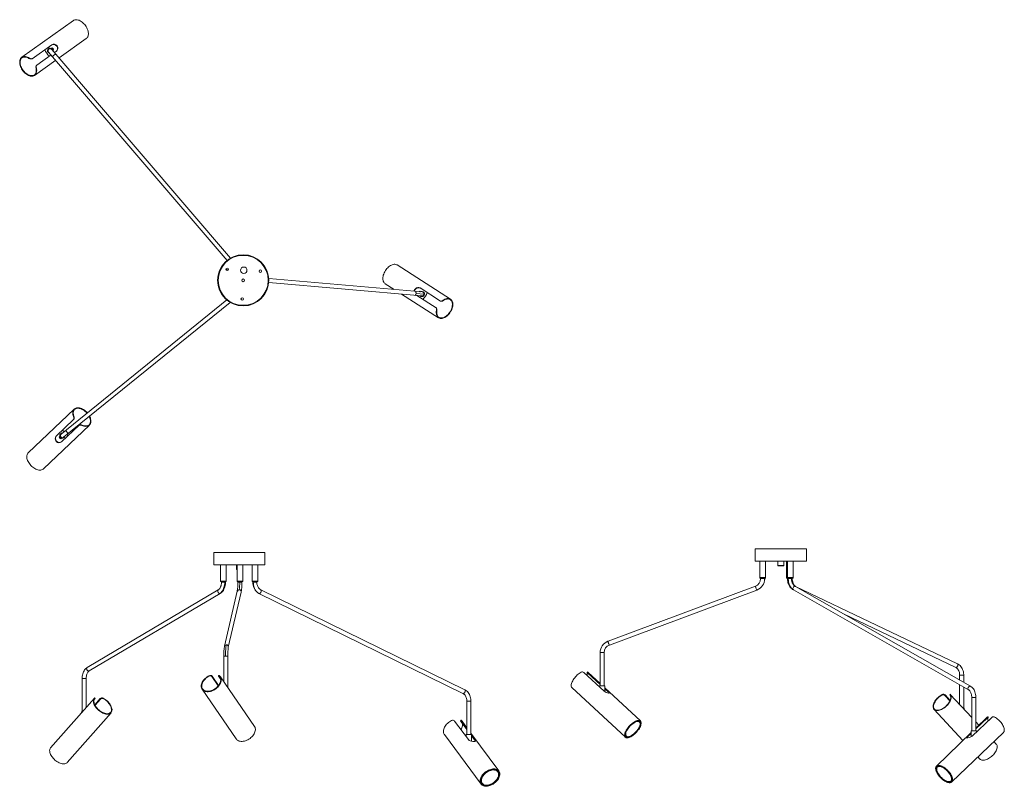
# Model space of a CAD drawing. Header units: millimetres. Extents: x -779 to 1666, y -535 to 1367.
import ezdxf

# ---------------------------------------------------------------- set-up
doc = ezdxf.new("R2010")
doc.units = ezdxf.units.MM

msp = doc.modelspace()

# ---------------------------------------------------------------- linework, layer by layer
at = {"color": 7, "linetype": 'Continuous', "lineweight": 15}
for p, q in [((-645.1, 1364.5), (-773.4, 1273.3)), ((-699.1, 1304.6), (-748, 1269.8)), ((-700.1, 1295.5), (-698.3, 1296.7)), ((-698.2, 1296.7), (-698, 1296.8)), ((-680.9, 1271.6), (-613.2, 1319.7)), ((-755.5, 1270.7), (-754.6, 1271.3)), ((-736.4, 1253.5), (-700.5, 1279.1)), ((-706.7, 1286.4), (-263.4, 769.5)), ((-255.1, 775.1), (-699.1, 1292.9)), ((-694.7, 1291.7), (-696.5, 1290.4)), ((-694.5, 1291.9), (-694.7, 1291.8)), ((-692.3, 1284.9), (-687.5, 1288.3)), ((-741.6, 1228.4), (-689, 1265.8)), ((-737.2, 1246.8), (-738.1, 1246.2)), ((291, 673.2), (158.2, 758)), ((-260.8, 745.9), (-264.1, 747.1)), ((220.2, 691), (-160.4, 724.5)), ((-160.4, 714.5), (219.3, 681.1)), ((128.6, 711.6), (151.4, 697.1)), ((169.6, 685.5), (261.4, 626.9)), ((224.7, 685.6), (205.3, 687.3)), ((214.5, 693), (214.7, 692.9)), ((214.8, 692.9), (216.6, 691.7)), ((265.8, 668.5), (215.2, 700.9)), ((-264.4, 671.2), (-675.9, 338.3)), ((-669.6, 330.6), (-255.9, 665.2)), ((207.3, 682.1), (255, 651.7)), ((272.3, 670.3), (273.2, 669.7)), ((257.1, 644.4), (256.1, 645)), ((-643.2, 400.5), (-757.3, 291.9)), ((-644.7, 375), (-688.2, 333.5)), ((-644.9, 381.7), (-644.1, 382.5)), ((-719.3, 252.1), (-605.3, 360.7)), ((-674.4, 319.1), (-630.9, 360.5)), ((-623.4, 360.7), (-624.2, 360)), ((-680.7, 331), (-680.6, 331.1)), ((-680.6, 331.2), (-679, 332.8)), ((-676.4, 326.8), (-676.6, 326.7)), ((-674.7, 328.3), (-676.3, 326.8)), ((1047.3, 53.3), (1047.3, 23.3)), ((1047.3, 53.3), (1174.3, 53.3)), ((1174.3, 23.3), (1174.3, 53.3)), ((-296.7, 44.4), (-296.7, 14.4)), ((-296.7, 44.4), (-169.7, 44.4)), ((-169.7, 14.4), (-169.7, 44.4)), ((-169.7, 14.4), (-296.7, 14.4)), ((-279.8, 14.4), (-279.8, -27.6)), ((-265.8, -27.6), (-265.8, 14.4)), ((-240.7, 14.4), (-240.7, 3.4)), ((-239.7, 2.4), (-239, 2.4)), ((-239, 14.4), (-239, -27.6)), ((-225, -27.6), (-225, 14.4)), ((-201.8, 14.4), (-201.8, -27.6)), ((-187.8, -27.6), (-187.8, 14.4)), ((1174.3, 23.3), (1047.3, 23.3)), ((1058.9, 23.3), (1058.9, -18.7)), ((1072.9, -18.7), (1072.9, 23.3)), ((1103.3, 23.3), (1103.3, 12.3)), ((1104.3, 11.3), (1117.3, 11.3)), ((1118.3, 12.3), (1118.3, 23.3)), ((1125.3, 23.3), (1125.3, -18.7)), ((1127.4, 23.3), (1127.4, -18.7)), ((1141.4, -18.7), (1141.4, 23.3)), ((1072.9, -17.7), (1058.9, -17.7)), ((1058.9, -18.7), (1072.9, -18.7)), ((1060.9, -18.7), (1060.9, -20.3)), ((1070.9, -20.3), (1060.9, -20.3)), ((1070.9, -20.3), (1070.9, -18.7)), ((1141.4, -17.7), (1125.3, -17.7)), ((1125.3, -18.7), (1141.4, -18.7)), ((1127.3, -18.7), (1127.3, -20.3)), ((1129.4, -18.7), (1129.4, -20.3)), ((1139.4, -20.3), (1139.4, -18.7)), ((-285.5, -48.3), (-611, -240.5)), ((-265.8, -26.6), (-279.8, -26.6)), ((-279.8, -27.6), (-265.8, -27.6)), ((-277.8, -27.6), (-277.8, -29.2)), ((-267.8, -29.2), (-267.8, -27.6)), ((-225, -26.6), (-239, -26.6)), ((-239, -27.6), (-225, -27.6)), ((-237, -27.6), (-237, -29.2)), ((-227, -29.2), (-227, -27.6)), ((-187.8, -26.6), (-201.8, -26.6)), ((-201.8, -27.6), (-187.8, -27.6)), ((-199.8, -27.6), (-199.8, -29.2)), ((-189.8, -29.2), (-189.8, -27.6)), ((326.3, -296), (-180.3, -48.1)), ((1047.9, -39.1), (681.9, -175.6)), ((685.4, -184.9), (1051.4, -48.5)), ((1047.9, -39.1), (1047.8, -39.1)), ((1051.4, -48.5), (1051.4, -48.4)), ((1142.5, -48.1), (1577, -296)), ((1581.9, -287.3), (1147.4, -39.4)), ((1549.4, -231.4), (1147.4, -39.4)), ((-605.9, -249.1), (-280.5, -56.9)), ((-238.3, -51.5), (-270.5, -188)), ((-260.8, -190.2), (-228.6, -53.8)), ((-184.7, -57.1), (321.9, -305)), ((1266.8, -107.5), (1545.1, -240.5)), ((681.8, -175.6), (681.9, -175.6)), ((685.4, -184.9), (685.4, -184.9)), ((-272.1, -212.5), (-272.1, -275.7)), ((-262.1, -290.3), (-262.1, -212.5)), ((662.4, -203.7), (662.4, -286.3)), ((672.4, -286.3), (672.4, -203.7)), ((-623.7, -268.2), (-623.7, -350.9)), ((-613.7, -340), (-613.7, -268.2)), ((-308.7, -262.4), (-308.1, -261)), ((-300.9, -262.1), (-301.5, -263.3)), ((-285.6, -286.3), (-301.5, -263.3)), ((-284.9, -285.4), (-300.9, -262.1)), ((-284.6, -260.5), (-285.2, -261.8)), ((-284.6, -263.3), (-279.6, -270.6)), ((-282.8, -261), (-283.4, -262.4)), ((-195.7, -386.8), (-280.4, -263.6)), ((622.2, -253.2), (672, -299.4)), ((630.8, -251.5), (629.9, -252.8)), ((633, -253.2), (632.1, -254.5)), ((662.4, -282.6), (632.1, -254.5)), ((662.4, -280.5), (632.7, -252.9)), ((662.4, -280.5), (633, -253.2)), ((1554.9, -259.4), (1554.9, -271.9)), ((1564.9, -277.6), (1564.9, -259.4)), ((592.3, -290.4), (725, -413.7)), ((660.9, -286.3), (660.9, -289.1)), ((660.9, -286.3), (673.9, -286.3)), ((673.9, -300.8), (673.9, -286.3)), ((762.4, -373.4), (673.9, -291.2)), ((682.7, -299.4), (673.9, -291.2)), ((681.9, -300.7), (673.9, -293.3)), ((1554.9, -283.4), (1554.9, -332.5)), ((1564.9, -342), (1564.9, -289.1)), ((-593.1, -316.7), (-701.8, -439.9)), ((-592.4, -318.1), (-593.2, -316.7)), ((-591.5, -317.3), (-592.2, -316)), ((-571.4, -316.7), (-570.7, -318.1)), ((-325.8, -294.7), (-241, -418)), ((682.7, -299.4), (681.9, -300.7)), ((1510.5, -309.3), (1511.4, -307.9)), ((1518.8, -308.9), (1518.1, -310.2)), ((1530.5, -323.7), (1518.1, -310.2)), ((1531.2, -322.3), (1518.8, -308.9)), ((1531.3, -307.2), (1530.5, -308.5)), ((1532, -307.9), (1531.2, -309.3)), ((1585.1, -365.1), (1531.7, -307.5)), ((1585.1, -315.1), (1585.1, -397.7)), ((1595.1, -397.7), (1595.1, -315.1)), ((-593.5, -319.9), (-592.7, -319)), ((-578.9, -317.8), (-592.3, -333)), ((-578.2, -319), (-591.6, -334.3)), ((-578.9, -317.8), (-578.2, -319)), ((331.5, -324), (331.5, -406.6)), ((341.5, -406.6), (341.5, -324)), ((1563.7, -342), (1566.4, -342)), ((1566.4, -344.9), (1566.4, -342)), ((-660.5, -476.3), (-551.9, -353)), ((-625.2, -350.9), (-625.2, -353)), ((-625.2, -350.9), (-623.3, -350.9)), ((1491.2, -344.7), (1562.9, -422.1)), ((1586.2, -410.9), (1634.4, -364.6)), ((1624.3, -363.2), (1595.1, -391.2)), ((1622.8, -364.6), (1595.1, -391.2)), ((1623.6, -365.9), (1595.1, -393.3)), ((1622.8, -364.6), (1623.6, -365.9)), ((1625.5, -364.2), (1624.7, -362.9)), ((301, -373.5), (335.2, -419.7)), ((316.6, -371.9), (316, -373.2)), ((317.3, -373.5), (316.7, -374.8)), ((331.5, -394.7), (316.7, -374.8)), ((331.5, -392.7), (317.3, -373.5)), ((331.5, -390), (319.8, -374.2)), ((1602.6, -384), (1595.1, -375.9)), ((275.6, -406.9), (366.8, -530.2)), ((330, -406.6), (330, -412.7)), ((330, -406.6), (343, -406.6)), ((411.1, -497.5), (341.5, -403.5)), ((341.8, -406.6), (341.5, -406.2)), ((343, -423.8), (343, -406.6)), ((351.5, -419.7), (343, -408.2)), ((350.9, -421), (343, -410.3)), ((1583.6, -402.2), (1497.2, -485.2)), ((1535.3, -524.8), (1663.7, -401.6)), ((1583.6, -402.3), (1574.6, -410.9)), ((1575.4, -412.1), (1574.6, -410.9)), ((1583.6, -404.3), (1575.4, -412.1)), ((1583.6, -397.7), (1583.6, -412.7)), ((1583.6, -397.7), (1596.6, -397.7)), ((1596.6, -400.9), (1596.6, -397.7)), ((351.5, -419.7), (350.9, -421)), ((1645.6, -430.6), (1639.9, -424.4)), ((1600.2, -462.5), (1605.3, -467.9)), ((399.4, -493.5), (398.2, -493.4))]:
    msp.add_line(p, q, dxfattribs=at)
at = {"color": 8, "linetype": 'Continuous', "lineweight": 15}
for p, q in [((-239, 3.4), (-240.7, 3.4)), ((1118.3, 12.3), (1103.3, 12.3)), ((1129.4, -20.3), (1127.3, -20.3)), ((1139.4, -20.3), (1129.4, -20.3)), ((-267.8, -29.2), (-277.8, -29.2)), ((-227, -29.2), (-237, -29.2)), ((-189.8, -29.2), (-199.8, -29.2)), ((1051.4, -48.5), (1051.4, -48.5)), ((-272.1, -212.5), (-262.1, -212.5)), ((662.4, -203.7), (672.4, -203.7)), ((-623.7, -268.2), (-613.7, -268.2)), ((1554.9, -259.4), (1564.9, -259.4)), ((1585.1, -315.1), (1595.1, -315.1)), ((331.5, -324), (341.5, -324))]:
    msp.add_line(p, q, dxfattribs=at)
at = {"color": 7, "linetype": 'Continuous', "lineweight": 15, "flags": 128}
for points in [[(-645.1, 1364.5), (-643.8, 1365.3), (-642, 1366), (-640, 1366.4), (-637.9, 1366.6), (-635.6, 1366.3), (-633.3, 1365.8), (-630.9, 1365), (-628.5, 1363.9), (-626.1, 1362.5), (-623.8, 1360.8), (-621.5, 1358.9), (-619.3, 1356.7), (-617.2, 1354.4), (-615.3, 1351.9)], [(-615.3, 1351.9), (-613.6, 1349.3), (-612.1, 1346.6), (-610.8, 1343.8), (-609.7, 1341), (-608.9, 1338.2), (-608.3, 1335.5), (-608.1, 1332.8), (-608.1, 1330.3), (-608.3, 1328), (-608.9, 1325.8), (-609.7, 1323.8), (-610.8, 1322.1), (-612.1, 1320.6), (-613.2, 1319.7)], [(-754.6, 1271.3), (-757, 1272.7), (-759.4, 1273.8), (-761.8, 1274.6), (-764.1, 1275.1), (-766.3, 1275.3), (-768.5, 1275.2), (-770.4, 1274.7), (-772.2, 1274), (-773.9, 1272.9), (-775.3, 1271.6), (-776.4, 1270), (-777.4, 1268.1), (-778, 1266), (-778.5, 1263.8), (-778.6, 1261.3), (-778.4, 1258.7), (-778, 1256), (-777.4, 1253.3), (-776.4, 1250.5), (-775.2, 1247.7), (-773.8, 1245), (-772.2, 1242.3), (-770.4, 1239.8), (-768.4, 1237.4), (-766.3, 1235.1), (-764, 1233.1), (-761.7, 1231.3), (-759.3, 1229.7), (-756.9, 1228.5), (-754.5, 1227.5), (-752.2, 1226.8), (-749.9, 1226.4), (-747.7, 1226.4), (-745.7, 1226.7), (-743.7, 1227.2), (-742, 1228.1), (-740.5, 1229.3), (-739.2, 1230.8), (-738.1, 1232.5), (-737.3, 1234.5), (-736.7, 1236.6), (-736.5, 1239), (-736.4, 1241.5), (-736.7, 1244.1), (-737.2, 1246.8)], [(-738.1, 1246.2), (-737.7, 1243.6), (-737.6, 1241.1), (-737.7, 1238.7), (-738.1, 1236.4), (-738.7, 1234.4), (-739.7, 1232.6), (-740.8, 1231.1), (-742.2, 1229.8), (-743.8, 1228.8), (-745.6, 1228.1), (-747.6, 1227.8), (-749.7, 1227.7), (-751.9, 1228), (-754.2, 1228.6), (-756.5, 1229.5), (-758.9, 1230.7), (-761.2, 1232.1), (-763.5, 1233.9), (-765.6, 1235.8), (-767.7, 1238), (-769.7, 1240.3), (-771.4, 1242.8), (-773, 1245.4), (-774.4, 1248.1), (-775.5, 1250.8), (-776.4, 1253.5), (-777, 1256.2), (-777.4, 1258.8), (-777.4, 1261.3), (-777.2, 1263.6), (-776.8, 1265.8), (-776, 1267.8), (-775, 1269.5), (-773.8, 1271), (-772.4, 1272.2), (-770.7, 1273.1), (-768.8, 1273.7), (-766.8, 1274), (-764.7, 1273.9), (-762.5, 1273.6), (-760.2, 1272.9), (-757.9, 1271.9), (-755.5, 1270.7)], [(-747.2, 1270.4), (-748.4, 1269.9), (-749.9, 1269.7), (-751.4, 1269.9), (-753, 1270.5), (-754.6, 1271.3)], [(-748, 1269.8), (-749.2, 1269.3), (-750.7, 1269.1), (-752.2, 1269.3), (-753.8, 1269.8), (-755.5, 1270.7)], [(-738.1, 1246.2), (-738.4, 1248.6), (-738.2, 1250.4), (-737.7, 1252.1), (-736.8, 1253.2), (-736.4, 1253.5)], [(-737.2, 1246.8), (-737.5, 1248.8), (-737.4, 1250.9), (-736.8, 1252.6), (-736, 1253.8), (-735.6, 1254.1)], [(129.2, 743.9), (130.9, 746.5), (132.9, 748.9), (135, 751.2), (137.2, 753.2), (139.4, 755), (141.8, 756.5), (144.1, 757.8), (146.4, 758.7), (148.7, 759.4), (151, 759.7), (153.1, 759.7), (155.1, 759.3), (157, 758.7), (158.2, 758)], [(128.6, 711.6), (127.5, 712.5), (126.1, 713.9), (125, 715.6), (124, 717.5), (123.4, 719.7), (123, 722), (122.9, 724.5), (123, 727.2), (123.4, 729.9), (124.1, 732.8), (125, 735.6), (126.2, 738.4), (127.6, 741.2), (129.2, 743.9)], [(215.2, 700.9), (212.7, 701.8), (209.7, 701.9), (206.6, 701.1), (203.8, 699.2), (202.2, 697.3), (200.9, 694.3), (200.8, 692.8)], [(201.6, 692.7), (201.9, 694.5), (202.9, 696.8), (205.1, 699.2), (207.9, 700.8), (211, 701.5), (214.1, 701.2), (216, 700.3)], [(214.6, 691.6), (215, 691.9), (215.6, 692.4)], [(256.1, 645), (255.7, 642.3), (255.6, 639.6), (255.8, 637.1), (256.2, 634.8), (256.8, 632.7), (257.7, 630.7), (258.9, 629.1), (260.3, 627.7), (261.9, 626.6), (263.6, 625.8), (265.6, 625.3), (267.6, 625.1), (269.8, 625.3), (272.1, 625.8), (274.4, 626.6), (276.7, 627.7), (279.1, 629), (281.4, 630.7), (283.6, 632.6), (285.7, 634.8), (287.7, 637.1), (289.6, 639.6), (291.3, 642.2), (292.8, 645), (294.1, 647.8), (295.1, 650.6), (295.9, 653.5), (296.4, 656.2), (296.7, 658.9), (296.7, 661.5), (296.5, 664), (296, 666.2), (295.2, 668.3), (294.2, 670.1), (292.9, 671.6), (291.4, 672.9), (289.8, 673.9), (287.9, 674.5), (285.9, 674.9), (283.8, 674.9), (281.6, 674.6), (279.3, 674), (277, 673.1), (274.6, 671.8), (272.3, 670.3)], [(273.2, 669.7), (275.5, 671.1), (277.8, 672.2), (280, 673), (282.3, 673.4), (284.4, 673.6), (286.4, 673.4), (288.3, 672.9), (290, 672.1), (291.5, 671), (292.8, 669.5), (293.9, 667.9), (294.7, 665.9), (295.3, 663.8), (295.6, 661.5), (295.6, 659), (295.4, 656.3), (294.9, 653.6), (294.2, 650.9), (293.2, 648.1), (291.9, 645.4), (290.5, 642.7), (288.8, 640.1), (287, 637.7), (285.1, 635.4), (283, 633.4), (280.8, 631.5), (278.5, 629.9), (276.3, 628.6), (274, 627.6), (271.7, 626.9), (269.5, 626.6), (267.4, 626.5), (265.5, 626.8), (263.6, 627.4), (262, 628.3), (260.5, 629.5), (259.3, 630.9), (258.3, 632.7), (257.5, 634.7), (257, 636.9), (256.8, 639.3), (256.8, 641.8), (257.1, 644.4)], [(272.3, 670.3), (270.6, 669.3), (268.5, 668.6), (266.8, 668.5), (265.4, 668.8), (264.9, 669.1)], [(273.2, 669.7), (271.1, 668.6), (269.4, 668.1), (267.6, 668), (266.2, 668.3), (265.8, 668.5)], [(254.2, 652.2), (255.1, 651.3), (255.8, 650), (256.2, 648.5), (256.3, 646.8), (256.1, 645)], [(255, 651.7), (256, 650.8), (256.7, 649.5), (257.1, 648), (257.2, 646.3), (257.1, 644.4)], [(-610.8, 391), (-610.9, 391.2), (-613.1, 393.4), (-615.4, 395.5), (-617.8, 397.4), (-620.3, 399.1), (-622.9, 400.6), (-625.4, 401.8), (-628, 402.7), (-630.5, 403.3), (-632.9, 403.7), (-635.3, 403.7), (-637.4, 403.4), (-639.4, 402.9), (-641.2, 402), (-642.8, 400.9), (-644.2, 399.5), (-645.3, 397.9), (-646.1, 396), (-646.6, 394), (-646.8, 391.7), (-646.8, 389.4), (-646.4, 386.9), (-645.8, 384.3), (-644.9, 381.7)], [(-644.1, 382.5), (-644.9, 385), (-645.4, 387.5), (-645.6, 389.9), (-645.5, 392.1), (-645.2, 394.2), (-644.5, 396.1), (-643.6, 397.8), (-642.4, 399.3), (-640.9, 400.5), (-639.2, 401.4), (-637.3, 402.1), (-635.3, 402.4), (-633.1, 402.4), (-630.7, 402.2), (-628.3, 401.6), (-625.8, 400.8), (-623.3, 399.7), (-620.8, 398.3), (-618.3, 396.7), (-616, 394.8), (-613.7, 392.8), (-611.6, 390.6), (-611.5, 390.4)], [(-644.9, 381.7), (-644.3, 379.8), (-644.2, 377.7), (-644.4, 375.9), (-645.1, 374.6), (-645.4, 374.3)], [(-644.1, 382.5), (-643.5, 380.1), (-643.4, 378.3), (-643.7, 376.6), (-644.4, 375.3), (-644.7, 375)], [(-624.2, 360), (-621.6, 358.9), (-619.1, 358.2), (-616.6, 357.7), (-614.3, 357.5), (-612, 357.7), (-609.9, 358.1), (-608, 358.8), (-606.4, 359.8), (-604.9, 361.1), (-603.7, 362.6), (-602.8, 364.4), (-602.1, 366.4), (-601.8, 368.5), (-601.7, 370.8), (-601.9, 373.3), (-602.4, 375.8), (-603.2, 378.4), (-604.3, 381), (-605.1, 382.8)], [(-605.9, 382.1), (-605.2, 380.7), (-604.2, 378.1), (-603.5, 375.6), (-603, 373.1), (-602.9, 370.8), (-603.1, 368.6), (-603.5, 366.5), (-604.2, 364.7), (-605.2, 363), (-606.5, 361.6), (-608, 360.5), (-609.8, 359.6), (-611.7, 359.1), (-613.8, 358.8), (-616.1, 358.9), (-618.4, 359.2), (-620.9, 359.8), (-623.4, 360.7)], [(-631.6, 359.8), (-630.5, 360.5), (-629.1, 360.9), (-627.6, 360.9), (-625.9, 360.6), (-624.2, 360)], [(-630.9, 360.5), (-629.8, 361.2), (-628.4, 361.5), (-626.9, 361.6), (-625.2, 361.3), (-623.4, 360.7)], [(-750.6, 260.3), (-752.7, 262.7), (-754.6, 265.1), (-756.2, 267.7), (-757.7, 270.3), (-758.9, 272.9), (-759.8, 275.6), (-760.5, 278.1), (-760.8, 280.6), (-760.9, 283), (-760.7, 285.3), (-760.1, 287.3), (-759.3, 289.2), (-758.3, 290.9), (-757.3, 291.9)], [(-719.3, 252.1), (-720.5, 251.2), (-722.2, 250.2), (-724.1, 249.5), (-726.2, 249), (-728.4, 248.9), (-730.8, 249.1), (-733.3, 249.6), (-735.8, 250.4), (-738.4, 251.4), (-741, 252.7), (-743.5, 254.3), (-746, 256.1), (-748.3, 258.1), (-750.6, 260.3)], [(1127.3, -20.3), (1127.5, -24.3), (1128, -27.6), (1128.6, -30.2), (1129.2, -31.9), (1129.8, -33.5), (1130.5, -35.2), (1131.4, -37.1), (1132.5, -38.8), (1133.5, -40.4), (1134.8, -42), (1136.1, -43.5), (1137.9, -45.1), (1140.1, -46.8), (1142.5, -48.1)], [(1129.4, -20.3), (1129.6, -24.7), (1130.1, -28.4), (1130.9, -31.6), (1131.7, -34.1), (1132.4, -36), (1133.3, -37.8), (1134.8, -40.5), (1136.6, -43), (1139.1, -45.7), (1142.6, -48.2)], [(1146.1, -39.1), (1143.6, -37.1), (1141.3, -34.2), (1139.4, -30.5), (1138.4, -27.2), (1137.8, -23.8), (1137.6, -20.3)], [(1147.4, -39.4), (1145.7, -38.2), (1144.3, -36.7), (1143.2, -35.1), (1142.2, -33.3), (1141.3, -31.4), (1140.5, -28.8), (1139.7, -25.1), (1139.5, -22.9), (1139.4, -20.3)], [(-277.8, -29.2), (-277.9, -32.6), (-278.3, -35.4), (-278.7, -37.3), (-279.1, -38.5), (-279.4, -39.6), (-279.9, -40.7), (-280.7, -42.5), (-281.8, -44.5), (-283.4, -46.6), (-285.5, -48.3)], [(-269.6, -29.2), (-269.7, -32.5), (-270.1, -35.8), (-270.6, -39), (-271.4, -42), (-272.4, -44.9), (-273.6, -47.7), (-275, -50.2), (-276.5, -52.4), (-278.2, -54.3), (-280, -56), (-281.9, -57.3)], [(-280.5, -57), (-277.2, -54.5), (-274.8, -51.9), (-273, -49.3), (-271.5, -46.6), (-270.7, -44.8), (-270, -42.9), (-269.2, -40.4), (-268.5, -37.3), (-268, -33.5), (-267.8, -29.2)], [(-199.8, -29.2), (-199.7, -32.8), (-199.2, -36), (-198.3, -39.7), (-197.5, -42.2), (-196.8, -43.8), (-196, -45.5), (-195.2, -47.1), (-194.1, -48.8), (-192.6, -50.8), (-191.1, -52.4), (-189.3, -54.1), (-187.1, -55.7), (-184.7, -57.1)], [(-198.6, -29.2), (-198.5, -32.5), (-198.1, -35.8), (-197.4, -39), (-196.5, -42), (-195.3, -44.9), (-193.8, -47.7), (-192.2, -50.2), (-190.3, -52.4), (-188.3, -54.3), (-186.1, -56), (-183.8, -57.3)], [(-180.3, -48.1), (-182.7, -46.6), (-184.4, -44.9), (-185.6, -43.4), (-186.7, -41.7), (-187.7, -39.8), (-188.6, -37.3), (-189.5, -33.7), (-189.8, -29.2)], [(-267.5, -212.5), (-267.5, -209.2), (-267.4, -206), (-267.4, -202.8), (-267.3, -199.7), (-267.1, -196.8), (-267, -194.1), (-266.8, -191.6), (-266.5, -189.3), (-266.3, -187.4), (-266.1, -185.7), (-265.8, -184.4)], [(-611, -240.5), (-612.2, -241.3), (-614, -242.8), (-615.8, -244.5), (-617.4, -246.5), (-618.8, -248.8), (-620.1, -251.3), (-621.2, -253.9), (-622.1, -256.7), (-622.8, -259.6), (-623.3, -262.6), (-623.6, -265.7), (-623.7, -268.2)], [(1545.1, -240.5), (1545.8, -240.9), (1547.4, -241.9), (1548.9, -243.3), (1550.3, -244.9), (1551.5, -246.7), (1552.6, -248.7), (1553.5, -250.8), (1554.2, -253.1), (1554.6, -255.6), (1554.9, -258), (1554.9, -259.4)], [(1564.9, -259.4), (1564.9, -257.7), (1564.6, -254.6), (1564.1, -251.6), (1563.3, -248.6), (1562.2, -245.8), (1561, -243.1), (1559.5, -240.5), (1557.8, -238.2), (1555.9, -236.1), (1553.8, -234.2), (1551.6, -232.7), (1549.4, -231.4)], [(-613.7, -268.2), (-613.7, -267), (-613.5, -264.5), (-613.1, -262), (-612.6, -259.7), (-611.9, -257.5), (-611.1, -255.5), (-610.2, -253.8), (-609.1, -252.2), (-608.1, -250.9), (-607, -249.9), (-605.9, -249.1)], [(-308.1, -261), (-310.8, -262.5), (-313.5, -264.1), (-316, -266), (-318.3, -268.1), (-320.5, -270.2), (-322.4, -272.5), (-324.1, -274.9), (-325.5, -277.4), (-326.6, -279.8), (-327.4, -282.3), (-327.8, -284.7), (-328, -287.1), (-327.9, -289.3), (-327.4, -291.4), (-326.6, -293.4), (-325.5, -295.1), (-324.1, -296.7), (-322.4, -298), (-320.5, -299.1), (-318.4, -299.9), (-316, -300.5), (-313.5, -300.8), (-310.9, -300.8), (-308.1, -300.5), (-305.3, -299.9), (-302.5, -299.1), (-299.7, -298), (-296.9, -296.7), (-294.2, -295.1), (-291.6, -293.4), (-289.2, -291.4), (-286.9, -289.3), (-284.9, -287.1), (-283, -284.7), (-281.5, -282.3), (-280.2, -279.8), (-279.3, -277.4), (-278.6, -274.9), (-278.2, -272.5), (-278.2, -270.2), (-278.5, -268.1), (-279.1, -266), (-280.1, -264.1), (-281.3, -262.5), (-282.8, -261)], [(-283.4, -262.4), (-282, -263.9), (-280.9, -265.6), (-280.2, -267.5), (-279.7, -269.6), (-279.6, -271.8), (-279.7, -274.1), (-280.2, -276.4), (-281.1, -278.8), (-282.2, -281.2), (-283.6, -283.6), (-285.3, -285.9), (-287.2, -288.1), (-289.3, -290.2), (-291.7, -292.2), (-294.2, -293.9), (-296.8, -295.5), (-299.5, -296.8), (-302.2, -297.9), (-305, -298.7), (-307.8, -299.3), (-310.4, -299.6), (-313, -299.6), (-315.4, -299.3), (-317.7, -298.7), (-319.8, -297.9), (-321.6, -296.8), (-323.2, -295.5), (-324.5, -293.9), (-325.5, -292.2), (-326.2, -290.2), (-326.6, -288.1), (-326.6, -285.9), (-326.4, -283.6), (-325.8, -281.2), (-324.9, -278.8), (-323.7, -276.4), (-322.2, -274.1), (-320.4, -271.8), (-318.5, -269.6), (-316.3, -267.5), (-313.9, -265.6), (-311.3, -263.9), (-308.7, -262.4)], [(-283.4, -262.4), (-284.6, -261.7), (-285.1, -261.7), (-285.2, -262.2), (-284.8, -263), (-284.6, -263.3)], [(-282.8, -261), (-283.8, -260.4), (-284.5, -260.3), (-284.5, -260.5)], [(592.3, -290.4), (592.1, -290.2), (591.3, -289.2), (590.7, -287.8), (590.4, -286.3), (590.4, -284.5), (590.7, -282.6), (591.2, -280.4), (592, -278.2), (593, -275.9), (594.2, -273.4), (595.7, -271), (597.4, -268.5), (599.2, -266.1), (601.2, -263.7), (603.3, -261.4), (605.6, -259.2), (607.9, -257.2), (610.2, -255.3), (612.5, -253.6), (614.9, -252.1)], [(632.1, -254.5), (631.2, -253.6), (630.5, -253), (630.1, -252.7), (629.9, -252.9), (630.1, -253.6)], [(1595.1, -315.1), (1595, -313.4), (1594.8, -310.4), (1594.4, -307.3), (1593.7, -304.4), (1592.8, -301.5), (1591.7, -298.8), (1590.5, -296.3), (1589, -293.9), (1587.3, -291.8), (1585.5, -289.9), (1583.5, -288.3), (1581.9, -287.3)], [(-593.2, -316.7), (-594.2, -318.2), (-595, -319.8), (-595.4, -321.7), (-595.6, -323.8), (-595.5, -326), (-595, -328.3), (-594.3, -330.6), (-593.3, -333.1), (-592, -335.6), (-590.5, -338), (-588.7, -340.4), (-586.8, -342.8), (-584.6, -345), (-582.3, -347.1), (-579.9, -349.1), (-577.3, -350.8), (-574.7, -352.4), (-572.1, -353.7), (-569.5, -354.8), (-566.9, -355.6), (-564.4, -356.2), (-562, -356.5), (-559.7, -356.5), (-557.6, -356.2), (-555.7, -355.6), (-554, -354.8), (-552.5, -353.7), (-551.4, -352.4), (-550.4, -350.8), (-549.8, -349.1), (-549.5, -347.1), (-549.4, -345), (-549.7, -342.8), (-550.3, -340.4), (-551.1, -338), (-552.2, -335.6), (-553.6, -333.1), (-555.2, -330.6), (-557.1, -328.3), (-559.2, -326), (-561.4, -323.8), (-563.8, -321.7), (-566.3, -319.8), (-568.8, -318.2), (-571.4, -316.7)], [(-592.3, -316), (-592.3, -316), (-592.6, -316.1), (-593.2, -316.7)], [(-592.7, -319), (-592, -318.2), (-591.6, -317.6), (-591.5, -317.3), (-591.8, -317.5), (-592.4, -318.1)], [(321.9, -305), (322.7, -305.4), (324.2, -306.5), (325.7, -307.8), (327, -309.4), (328.2, -311.2), (329.2, -313.2), (330.1, -315.3), (330.8, -317.6), (331.2, -320), (331.5, -322.5), (331.5, -324)], [(341.5, -324), (341.5, -322.3), (341.2, -319.2), (340.7, -316.1), (339.9, -313.2), (338.9, -310.3), (337.7, -307.6), (336.2, -305.1), (334.5, -302.8), (332.7, -300.6), (330.6, -298.8), (328.4, -297.2), (326.3, -296)], [(672, -299.4), (674.5, -301.2), (677.4, -302.6), (680.5, -303.5), (683.4, -304), (685, -304.1), (686.3, -303.9), (686.5, -303.4), (685.9, -302.4), (684.3, -300.8), (682.7, -299.4)], [(1511.4, -307.9), (1508.8, -309.3), (1506.2, -311), (1503.8, -312.9), (1501.4, -314.9), (1499.2, -317.1), (1497.1, -319.4), (1495.2, -321.8), (1493.5, -324.2), (1492.1, -326.7), (1490.9, -329.2), (1489.9, -331.6), (1489.3, -333.9), (1488.9, -336.2), (1488.8, -338.3), (1489, -340.2), (1489.6, -342), (1490.3, -343.5), (1491.4, -344.9), (1492.7, -346), (1494.3, -346.8), (1496.1, -347.3), (1498.1, -347.6), (1500.2, -347.6), (1502.5, -347.3), (1505, -346.8), (1507.5, -346), (1510, -344.9), (1512.6, -343.5), (1515.2, -342), (1517.7, -340.2), (1520.1, -338.3), (1522.4, -336.2), (1524.6, -333.9), (1526.6, -331.6), (1528.4, -329.2), (1530, -326.7), (1531.3, -324.2), (1532.4, -321.8), (1533.2, -319.4), (1533.7, -317.1), (1534, -314.9), (1533.9, -312.9), (1533.6, -311), (1533, -309.3), (1532, -307.9)], [(1531.2, -309.3), (1532, -310.8), (1532.5, -312.5), (1532.8, -314.4), (1532.7, -316.4), (1532.3, -318.6), (1531.7, -320.9), (1530.7, -323.3), (1529.5, -325.7), (1528.1, -328.1), (1526.4, -330.5), (1524.5, -332.8), (1522.4, -335), (1520.2, -337.1), (1517.9, -339), (1515.4, -340.8), (1512.9, -342.3), (1510.4, -343.7), (1507.9, -344.8), (1505.5, -345.6), (1503.1, -346.2), (1500.9, -346.4), (1498.8, -346.4), (1496.8, -346.2), (1495.1, -345.6), (1493.6, -344.8), (1492.3, -343.7), (1491.3, -342.3), (1490.6, -340.8), (1490.2, -339), (1490.1, -337.1), (1490.2, -335), (1490.7, -332.8), (1491.4, -330.5), (1492.4, -328.1), (1493.7, -325.7), (1495.2, -323.3), (1496.9, -320.9), (1498.9, -318.6), (1501, -316.4), (1503.2, -314.4), (1505.6, -312.5), (1508, -310.8), (1510.5, -309.3)], [(1531.2, -309.3), (1530.6, -308.5), (1530.6, -308.5), (1530.9, -309), (1531.4, -309.6)], [(1532, -307.9), (1531.5, -307.2), (1531.4, -307.2)], [(1577, -296), (1577.6, -296.4), (1578.8, -297.3), (1579.9, -298.6), (1581, -300), (1582.1, -301.8), (1582.9, -303.7), (1583.7, -305.8), (1584.3, -308.1), (1584.7, -310.4), (1585, -312.9), (1585.1, -315.1)], [(-570.7, -318.1), (-568.1, -319.6), (-565.7, -321.3), (-563.3, -323.2), (-561, -325.3), (-558.9, -327.5), (-557, -329.8), (-555.3, -332.1), (-553.9, -334.5), (-552.7, -336.9), (-551.7, -339.3), (-551.1, -341.6), (-550.7, -343.8), (-550.7, -345.9), (-550.9, -347.9), (-551.5, -349.6), (-552.3, -351.2), (-553.5, -352.5), (-554.8, -353.6), (-556.5, -354.5), (-558.3, -355), (-560.4, -355.3), (-562.6, -355.3), (-564.9, -355), (-567.4, -354.5), (-569.9, -353.6), (-572.5, -352.5), (-575, -351.2), (-577.5, -349.6), (-580, -347.9), (-582.4, -345.9), (-584.6, -343.8), (-586.6, -341.6), (-588.5, -339.3), (-590.1, -336.9), (-591.5, -334.5), (-592.6, -332.1), (-593.5, -329.8), (-594.1, -327.5), (-594.3, -325.3), (-594.3, -323.2), (-593.9, -321.3), (-593.3, -319.6), (-592.4, -318.1)], [(1625.3, -365), (1625.5, -364.2), (1625.4, -364.2), (1624.8, -364.7), (1624, -365.5), (1623.6, -365.9)], [(1641.8, -363.6), (1644.2, -365), (1646.6, -366.7), (1648.9, -368.6), (1651.3, -370.6), (1653.5, -372.8), (1655.6, -375.1), (1657.6, -377.5), (1659.4, -379.9), (1661, -382.4), (1662.4, -384.9), (1663.6, -387.3), (1664.5, -389.6), (1665.2, -391.9), (1665.6, -394), (1665.7, -395.9), (1665.6, -397.7), (1665.2, -399.3), (1664.5, -400.6), (1663.7, -401.6)], [(-195.7, -386.8), (-195.4, -387.3), (-194.4, -389.2), (-193.8, -391.2), (-193.5, -393.4), (-193.5, -395.7), (-193.8, -398.1), (-194.5, -400.6), (-195.4, -403), (-196.7, -405.5), (-198.2, -407.9), (-200.1, -410.3), (-202.1, -412.5), (-204.4, -414.6), (-206.8, -416.6), (-209.4, -418.4), (-212.1, -419.9), (-214.9, -421.3), (-217.7, -422.4), (-220.6, -423.2), (-223.4, -423.8), (-226.1, -424), (-228.8, -424), (-231.3, -423.8), (-233.6, -423.2), (-235.8, -422.4), (-237.7, -421.3), (-239.3, -419.9), (-240.7, -418.4), (-241, -418)], [(275.6, -406.9), (275.3, -406.6), (274.4, -404.8), (273.7, -402.8), (273.3, -400.7), (273.3, -398.5), (273.5, -396.1), (274.1, -393.7), (275, -391.3), (276.2, -388.8), (277.6, -386.4), (279.4, -384), (281.3, -381.7), (283.5, -379.5), (285.9, -377.4), (288.4, -375.6), (291, -373.9), (293.7, -372.4)], [(293.7, -372.4), (295.7, -371.8), (297.8, -371.8), (299.5, -372.3), (300.7, -373.1), (301, -373.5)], [(316.7, -374.8), (316.2, -373.9), (316, -373.3), (316.1, -373.2)], [(317.3, -373.5), (316.7, -372.6), (316.6, -372), (316.8, -371.7), (317.3, -371.8), (318.2, -372.4)], [(316.6, -394.6), (317.9, -392.7), (319, -390.3), (320, -387.9), (320.5, -385.5), (320.8, -383.2), (320.8, -381), (320.7, -380.1)], [(318.2, -372.4), (319.6, -373.9), (319.8, -374.2)], [(758, -371.9), (756.2, -372), (754.3, -372.5), (752.2, -373.2), (750, -374.1), (747.7, -375.3), (745.4, -376.8), (743, -378.5), (740.7, -380.3), (738.4, -382.4), (736.2, -384.6), (734, -386.9), (732, -389.3), (730.2, -391.7), (728.5, -394.2), (727, -396.6), (725.8, -399.1), (724.7, -401.4), (723.9, -403.7), (723.4, -405.8), (723.2, -407.7), (723.2, -409.5), (723.4, -411.1), (724, -412.4), (724.8, -413.5), (725.8, -414.3), (727.1, -414.9), (728.6, -415.2), (730.3, -415.2), (732.2, -414.9), (734.2, -414.3), (736.3, -413.5), (738.5, -412.4), (740.8, -411.1), (743.2, -409.5), (745.5, -407.7), (747.9, -405.8), (750.1, -403.7), (752.3, -401.4), (754.4, -399.1), (756.3, -396.6), (758.1, -394.2), (759.7, -391.7), (761, -389.3), (762.2, -386.9), (763.1, -384.6), (763.8, -382.4), (764.1, -380.3), (764.3, -378.5), (764.1, -376.8), (763.7, -375.3), (763.1, -374.1), (762.1, -373.2), (761, -372.5), (759.6, -372), (758, -371.9)], [(757.2, -373.1), (755.5, -373.2), (753.6, -373.6), (751.6, -374.3), (749.5, -375.3), (747.3, -376.5), (745.1, -377.9), (742.8, -379.5), (740.5, -381.3), (738.3, -383.3), (736.2, -385.4), (734.2, -387.7), (732.3, -390), (730.5, -392.4), (729, -394.7), (727.6, -397.1), (726.4, -399.4), (725.5, -401.7), (724.8, -403.8), (724.4, -405.8), (724.3, -407.6), (724.4, -409.2), (724.7, -410.7), (725.4, -411.9), (726.2, -412.8), (727.3, -413.5), (728.7, -413.9), (730.2, -414), (731.9, -413.9), (733.8, -413.5), (735.8, -412.8), (737.9, -411.9), (740.1, -410.7), (742.4, -409.2), (744.6, -407.6), (746.9, -405.8), (749.1, -403.8), (751.2, -401.7), (753.2, -399.4), (755.1, -397.1), (756.9, -394.7), (758.5, -392.4), (759.8, -390), (761, -387.7), (761.9, -385.4), (762.6, -383.3), (763, -381.3), (763.2, -379.5), (763, -377.9), (762.7, -376.5), (762.1, -375.3), (761.2, -374.3), (760.1, -373.6), (758.7, -373.2), (757.2, -373.1)], [(727.6, -412.3), (728.4, -412.6), (729.8, -412.8), (731.4, -412.8), (733.1, -412.6), (735, -412), (737, -411.3), (739, -410.3), (741.1, -409.1), (743.2, -407.6), (745.3, -406.1), (747.4, -404.3), (749.4, -402.4), (751.4, -400.4), (753.2, -398.3), (754.9, -396.1), (756.5, -393.9), (757.9, -391.7), (759.1, -389.5), (760.2, -387.4), (761, -385.3), (761.5, -383.3), (761.9, -381.4), (762, -379.6), (761.8, -378), (761.4, -376.5), (760.7, -375.3), (759.8, -374.4), (758.7, -373.7), (757.4, -373.3), (756.7, -373.2)], [(1574.6, -410.9), (1572.8, -412.7), (1571.6, -414), (1571.2, -414.9), (1571.9, -415.4), (1573.1, -415.5), (1575.3, -415.4), (1578.2, -414.8), (1581.3, -413.8), (1584.4, -412.3), (1586.2, -410.9)], [(-660.5, -476.3), (-661.1, -477), (-662.6, -478.1), (-664.3, -478.9), (-666.2, -479.5), (-668.3, -479.7), (-670.6, -479.7), (-673, -479.5), (-675.5, -478.9), (-678.1, -478.1), (-680.7, -477), (-683.4, -475.6), (-686, -474.1), (-688.5, -472.3), (-691, -470.4), (-693.3, -468.2), (-695.4, -466), (-697.4, -463.6), (-699.2, -461.2), (-700.7, -458.7), (-702, -456.3), (-703, -453.8), (-703.7, -451.4), (-704.1, -449.1), (-704.2, -446.9), (-704, -444.9), (-703.5, -443), (-702.8, -441.4), (-701.8, -439.9)], [(335.2, -419.7), (337.1, -421.5), (339.8, -422.9), (343, -423.8), (346.4, -424.3), (348.6, -424.4), (350.9, -424.2), (352.3, -423.7), (352.9, -422.7), (352.4, -421.1), (351.5, -419.7)], [(350.9, -421), (352, -422.8), (352.2, -423.7)], [(1645.6, -430.6), (1646, -431.1), (1647, -432.5), (1647.6, -434.2), (1648, -436), (1648, -438.1), (1647.8, -440.3), (1647.3, -442.6), (1646.5, -445), (1645.4, -447.4), (1644.1, -449.9), (1642.5, -452.4), (1640.7, -454.8), (1638.7, -457.1), (1636.5, -459.4), (1634.2, -461.5), (1631.8, -463.5), (1629.2, -465.2), (1626.7, -466.8), (1624.1, -468.1), (1621.5, -469.2), (1619, -470.1), (1616.6, -470.6), (1614.3, -470.9), (1612.1, -470.9), (1610.1, -470.6), (1608.3, -470.1), (1606.8, -469.2), (1605.5, -468.1), (1605.3, -467.9)], [(1502.5, -483.3), (1500.7, -483.5), (1499.2, -483.9), (1497.9, -484.6), (1496.8, -485.6), (1496, -486.8), (1495.5, -488.2), (1495.2, -489.9), (1495.2, -491.8), (1495.5, -493.8), (1496, -496), (1496.9, -498.3), (1497.9, -500.7), (1499.2, -503.1), (1500.7, -505.6), (1502.5, -508.1), (1504.4, -510.5), (1506.4, -512.8), (1508.6, -515.1), (1510.9, -517.2), (1513.3, -519.2), (1515.7, -520.9), (1518.1, -522.5), (1520.5, -523.8), (1522.8, -524.9), (1525, -525.8), (1527.2, -526.3), (1529.2, -526.6), (1531, -526.6), (1532.6, -526.3), (1534, -525.8), (1535.2, -524.9), (1536.1, -523.8), (1536.8, -522.5), (1537.2, -520.9), (1537.4, -519.2), (1537.2, -517.2), (1536.8, -515.1), (1536.1, -512.8), (1535.2, -510.5), (1534, -508.1), (1532.6, -505.6), (1531, -503.1), (1529.1, -500.7), (1527.2, -498.3), (1525, -496), (1522.8, -493.8), (1520.4, -491.8), (1518.1, -489.9), (1515.7, -488.2), (1513.3, -486.8), (1510.9, -485.6), (1508.6, -484.6), (1506.4, -483.9), (1504.4, -483.5), (1502.5, -483.3)], [(1503.2, -484.5), (1501.5, -484.7), (1500.1, -485.1), (1498.8, -485.7), (1497.8, -486.7), (1497.1, -487.9), (1496.6, -489.3), (1496.4, -490.9), (1496.4, -492.8), (1496.7, -494.7), (1497.3, -496.9), (1498.1, -499.1), (1499.2, -501.4), (1500.5, -503.8), (1502, -506.2), (1503.7, -508.5), (1505.6, -510.9), (1507.6, -513.1), (1509.8, -515.2), (1512, -517.2), (1514.3, -519), (1516.6, -520.7), (1518.9, -522.1), (1521.2, -523.3), (1523.4, -524.2), (1525.5, -524.9), (1527.5, -525.3), (1529.3, -525.5), (1531, -525.3), (1532.5, -524.9), (1533.7, -524.2), (1534.7, -523.3), (1535.5, -522.1), (1536, -520.7), (1536.2, -519), (1536.2, -517.2), (1535.8, -515.2), (1535.3, -513.1), (1534.4, -510.9), (1533.4, -508.5), (1532.1, -506.2), (1530.5, -503.8), (1528.8, -501.4), (1527, -499.1), (1524.9, -496.9), (1522.8, -494.7), (1520.6, -492.8), (1518.3, -490.9), (1515.9, -489.3), (1513.6, -487.9), (1511.4, -486.7), (1509.1, -485.7), (1507, -485.1), (1505, -484.7), (1503.2, -484.5)], [(1503.7, -484.6), (1503.5, -484.6), (1502, -484.9), (1500.6, -485.5), (1499.5, -486.4), (1498.7, -487.5), (1498, -488.8), (1497.7, -490.2), (1497.5, -491.9), (1497.6, -493.7), (1498, -495.6), (1498.6, -497.7), (1499.4, -499.8), (1500.5, -502), (1501.8, -504.2), (1503.2, -506.5), (1504.8, -508.6), (1506.6, -510.8), (1508.5, -512.8), (1510.5, -514.8), (1512.6, -516.6), (1514.7, -518.3), (1516.8, -519.8), (1519, -521.1), (1521.1, -522.2), (1523.2, -523.1), (1525.1, -523.7), (1525.4, -523.8)], [(398.8, -492.2), (396.1, -492.3), (393.4, -492.7), (390.7, -493.4), (387.9, -494.4), (385.1, -495.6), (382.4, -497.1), (379.7, -498.8), (377.2, -500.6), (374.8, -502.7), (372.6, -504.8), (370.7, -507.2), (368.9, -509.5), (367.5, -512), (366.3, -514.5), (365.4, -516.9), (364.8, -519.3), (364.5, -521.7), (364.5, -523.9), (364.9, -526.1), (365.6, -528), (366.6, -529.8), (367.8, -531.4), (369.4, -532.7), (371.2, -533.8), (373.2, -534.6), (375.5, -535.2), (377.9, -535.5), (380.4, -535.5), (383.1, -535.2), (385.8, -534.6), (388.6, -533.8), (391.4, -532.7), (394.2, -531.4), (396.9, -529.8), (399.5, -528), (401.9, -526.1), (404.2, -523.9), (406.3, -521.7), (408.1, -519.3), (409.7, -516.9), (411.1, -514.5), (412.1, -512), (412.9, -509.5), (413.3, -507.2), (413.4, -504.8), (413.2, -502.7), (412.7, -500.6), (411.9, -498.8), (410.7, -497.1), (409.3, -495.6), (407.7, -494.4), (405.7, -493.4), (403.6, -492.7), (401.3, -492.3), (398.8, -492.2)], [(398.2, -493.4), (395.7, -493.5), (393.1, -493.9), (390.4, -494.6), (387.7, -495.5), (385.1, -496.7), (382.4, -498.2), (379.9, -499.8), (377.5, -501.6), (375.2, -503.6), (373.2, -505.7), (371.3, -508), (369.7, -510.3), (368.3, -512.7), (367.3, -515), (366.5, -517.4), (366, -519.7), (365.8, -522), (366, -524.1), (366.4, -526.1), (367.2, -527.9), (368.2, -529.5), (369.5, -530.9), (371.1, -532.1), (373, -533.1), (375, -533.8), (377.3, -534.2), (379.7, -534.3), (382.2, -534.2), (384.8, -533.8), (387.5, -533.1), (390.2, -532.1), (392.8, -530.9), (395.5, -529.5), (398, -527.9), (400.4, -526.1), (402.7, -524.1), (404.7, -522), (406.6, -519.7), (408.2, -517.4), (409.6, -515), (410.6, -512.7), (411.4, -510.3), (411.9, -508), (412.1, -505.7), (411.9, -503.6), (411.5, -501.6), (410.7, -499.8), (409.7, -498.2), (408.4, -496.7), (406.8, -495.5), (404.9, -494.6), (402.9, -493.9), (400.6, -493.5), (398.2, -493.4)], [(376.3, -532.3), (374.3, -531.6), (372.5, -530.7), (370.9, -529.5), (369.7, -528.1), (368.7, -526.5), (368, -524.7), (367.6, -522.7), (367.6, -520.6), (367.9, -518.3), (368.5, -516), (369.4, -513.7), (370.7, -511.4), (372.2, -509.1), (373.9, -506.9), (375.9, -504.8), (378.1, -502.8), (380.4, -501), (382.9, -499.4), (385.4, -498), (388, -496.9), (390.7, -496), (393.3, -495.4), (395.8, -495), (398.2, -495), (400.5, -495.2), (402.7, -495.7), (404.6, -496.5), (406.2, -497.5), (407.6, -498.8), (408.8, -500.4), (409.6, -502.1), (410.1, -504), (410.3, -506.1), (410.2, -508.2), (409.7, -510.5), (409, -512.8), (407.9, -515.1), (406.5, -517.4), (404.9, -519.7), (403, -521.9), (401, -523.9), (398.7, -525.8), (396.3, -527.5), (393.8, -529), (391.2, -530.3), (388.5, -531.3), (385.9, -532.1), (383.3, -532.5), (380.9, -532.7), (378.5, -532.7), (376.3, -532.3)], [(375.6, -532.6), (376.7, -532.9), (378.9, -533.1), (381.3, -533.1), (383.7, -532.8), (386.2, -532.3), (388.7, -531.5), (391.2, -530.5), (393.7, -529.3), (396.1, -527.9), (398.4, -526.3), (400.6, -524.6), (402.6, -522.7), (404.5, -520.6), (406.1, -518.5), (407.6, -516.3), (408.8, -514.1), (409.7, -511.9), (410.4, -509.6), (410.7, -507.4), (410.8, -505.3), (410.7, -503.3), (410.2, -501.4), (409.4, -499.6), (408.4, -498.1), (407.1, -496.7), (405.6, -495.6), (403.9, -494.7), (402, -494), (400.2, -493.6)], [(1525.4, -523.8), (1526.4, -524), (1528.2, -524.2), (1530, -524.2), (1531.6, -523.9), (1532.9, -523.3), (1534.1, -522.5), (1535, -521.5), (1535.7, -520.3), (1536.1, -518.8), (1536.1, -518.6)]]:
    msp.add_lwpolyline(points, dxfattribs=at)
at = {"color": 8, "linetype": 'Continuous', "lineweight": 15, "flags": 128}
for points in [[(-696.1, 1274), (-696.3, 1274.3), (-696.2, 1275), (-695.9, 1275.8), (-695.3, 1276.7), (-694.4, 1277.7), (-693.5, 1278.6)], [(-693.5, 1278.6), (-692.4, 1279.4), (-691.3, 1280.1), (-690.3, 1280.5), (-689.5, 1280.8), (-688.8, 1280.7), (-688.5, 1280.5)], [(205.3, 687.3), (205.1, 685.9), (204.7, 684.7), (204.3, 683.6), (203.8, 682.9), (203.3, 682.5), (203.1, 682.5)], [(204, 692.5), (204.2, 692.4), (204.6, 692), (205, 691.2), (205.2, 690.1), (205.3, 688.7), (205.3, 687.3)], [(-661.4, 343.6), (-662.2, 344.7), (-662.9, 345.8), (-663.3, 346.8), (-663.5, 347.7), (-663.4, 348.3), (-663.2, 348.6)], [(-656.9, 340.8), (-657.3, 340.7), (-657.9, 340.8), (-658.7, 341.1), (-659.6, 341.8), (-660.5, 342.6), (-661.4, 343.6)], [(-285.5, -48.3), (-286, -48.7), (-286.7, -49.6), (-287, -50.7), (-287, -52), (-286.7, -53.3), (-286.1, -54.6), (-285.2, -55.7), (-284.2, -56.6), (-283.1, -57.1), (-281.9, -57.3)], [(-183.8, -57.3), (-182.8, -57.1), (-181.8, -56.6), (-180.9, -55.7), (-180.1, -54.6), (-179.4, -53.3), (-179.1, -52), (-179, -50.7), (-179.1, -49.6), (-179.6, -48.7), (-180.3, -48.1)], [(1047.8, -39.1), (1047.8, -39.3), (1047.9, -39.8), (1048.2, -40.7), (1048.5, -41.8), (1048.9, -43.1), (1049.4, -44.4), (1049.9, -45.7), (1050.4, -46.8), (1050.8, -47.7), (1051.2, -48.3), (1051.4, -48.5)], [(1142.5, -48.1), (1142, -47.7), (1141.4, -46.8), (1141, -45.7), (1141.1, -44.4), (1141.4, -43.1), (1142, -41.8), (1142.8, -40.7), (1143.9, -39.8), (1145, -39.3), (1146.1, -39.1)], [(1146.1, -39.1), (1147.1, -39.3), (1147.4, -39.4)], [(-281.9, -57.3), (-280.9, -57.1), (-280.5, -57)], [(-184.7, -57.1), (-184.7, -57.1), (-183.8, -57.3)], [(685.4, -184.9), (685.2, -184.7), (684.8, -184.2), (684.4, -183.3), (683.9, -182.2), (683.4, -180.9), (682.9, -179.6), (682.5, -178.3), (682.2, -177.2), (681.9, -176.3), (681.8, -175.7), (681.8, -175.6)], [(-605.9, -249.1), (-606.8, -249.5), (-607.9, -249.5), (-609, -249.1), (-610, -248.4), (-611, -247.5), (-611.7, -246.4), (-612.2, -245.1), (-612.5, -243.9), (-612.4, -242.7), (-612, -241.6), (-611.4, -240.8), (-611, -240.5)], [(1549.4, -231.4), (1550, -232), (1550.4, -232.8), (1550.6, -233.8), (1550.6, -235), (1550.3, -236.3), (1549.7, -237.5), (1549, -238.7), (1548.2, -239.6), (1547.2, -240.3), (1546.3, -240.6), (1545.5, -240.6), (1545.1, -240.5)], [(1580.6, -287), (1579.5, -287.2), (1578.5, -287.7), (1577.5, -288.5), (1576.6, -289.5), (1576, -290.7), (1575.6, -292), (1575.5, -293.2), (1575.7, -294.4), (1576.2, -295.3), (1576.9, -296), (1577, -296)], [(1581.9, -287.3), (1581.6, -287.2), (1580.6, -287)], [(326.3, -296), (326.9, -296.5), (327.4, -297.3), (327.6, -298.4), (327.6, -299.6), (327.3, -300.8), (326.8, -302.1), (326, -303.2), (325.2, -304.2), (324.2, -304.8), (323.3, -305.2), (322.4, -305.2), (321.9, -305)], [(746, -378.4), (747.1, -377.7), (749.2, -376.6), (751.3, -375.7), (753.2, -375.1), (755, -374.7), (756.6, -374.7), (758.1, -374.9), (759.3, -375.4), (760.3, -376.2), (761, -377.3), (761.5, -378.6), (761.7, -380.1), (761.6, -381.8), (761.2, -383.7), (760.6, -385.8), (759.7, -387.9), (758.6, -390.2), (757.3, -392.5), (755.7, -394.8), (754, -397.2), (752.1, -399.4), (750.1, -401.6), (748, -403.6), (745.8, -405.5), (743.6, -407.2), (741.4, -408.7), (739.3, -410), (737.2, -411), (735.1, -411.8), (733.3, -412.3), (731.6, -412.5), (730, -412.4), (728.7, -412), (728.7, -412)], [(728.7, -412), (727.6, -411.3), (726.7, -410.4), (726.2, -409.2), (725.8, -407.8), (725.8, -406.2), (726, -404.4), (726.5, -402.4), (727.2, -400.3), (728.2, -398), (729.4, -395.8), (730.2, -394.5)], [(1525, -523.4), (1522.9, -522.8), (1520.8, -521.8), (1518.5, -520.7), (1516.3, -519.3), (1514, -517.6), (1511.8, -515.8), (1509.6, -513.8), (1507.6, -511.7), (1505.6, -509.5), (1503.9, -507.2), (1502.3, -504.9), (1500.9, -502.5), (1499.8, -500.3), (1498.9, -498), (1498.3, -495.9), (1497.9, -494), (1497.9, -492.2), (1498.1, -490.6), (1498.6, -489.2), (1499.3, -488), (1500.3, -487.1), (1501.6, -486.5), (1503.1, -486.2), (1504.7, -486.1), (1506.6, -486.3), (1508.6, -486.8), (1510.7, -487.6), (1512.9, -488.7), (1515.1, -490), (1517.4, -491.5), (1518.3, -492.1)], [(1529.9, -504.6), (1531, -506.3), (1532.2, -508.6), (1533.2, -510.8), (1534, -513), (1534.5, -515), (1534.7, -516.9), (1534.6, -518.6), (1534.2, -520.1), (1533.6, -521.4), (1532.7, -522.4), (1531.6, -523.2), (1530.2, -523.7), (1528.7, -523.9), (1526.9, -523.8), (1525, -523.4)]]:
    msp.add_lwpolyline(points, dxfattribs=at)
at = {"color": 7, "linetype": 'Continuous', "lineweight": 15}
for centre, radius in [((-223.7, 719.9), 63.5), ((-223.7, 719.9), 62), ((-223.7, 719.9), 62), ((-263.5, 747.2), 3), ((-222.3, 744.9), 8), ((-181.1, 742.6), 3), ((-223.7, 719.9), 3.5), ((-226.2, 673.6), 3)]:
    msp.add_circle(centre, radius, dxfattribs=at)
for centre, radius, start, end in [((-702.9, 1289.6), 6.5, 0.9038, 260.3341), ((-694.8, 1295.4), 10, 310.5044, 120.2966), ((-694, 1295.9), 10, 310.7719, 120.0291), ((-702.9, 1289.7), 7.49, 10.9373, 59.8636), ((-702, 1290.3), 7.49, 10.9373, 59.8636), ((-702.3, 1290.1), 7.97, 13.2872, 57.5137), ((-678.1, 1307.2), 41, 201.2661, 229.5349), ((-702.9, 1289.6), 5, 40.6189, 220.6189), ((-262.7, 742.3), 5, 106.5371, 134.2332), ((218.6, 687), 7.28, 124.7044, 139.8887), ((218.3, 687.3), 6.69, 122.1226, 138.568), ((219.8, 686.1), 6.5, 226.461, 123.761), ((219.8, 686.1), 5, 264.9904, 84.9904), ((194.1, 702.4), 41, 313.3058, 341.5746), ((-693.7, 315), 39.1, 49.2462, 57.9179), ((-680.6, 326.9), 10, 138.9717, 308.2289), ((-679.9, 327.6), 10, 138.7042, 308.4964), ((-673.3, 333.9), 7.97, 201.4871, 245.7136), ((-673.5, 333.7), 7.49, 199.1372, 248.0635), ((-672.8, 334.4), 7.49, 199.1372, 248.0635), ((-672.7, 334.5), 6.5, 89.2569, 348.6871), ((-672.7, 334.5), 5, 128.972, 308.972), ((-692.8, 314.7), 38.7, 29.2626, 35.558), ((-239.7, 3.4), 1, 180, 270), ((1104.3, 12.3), 1, 180, 270), ((1117.3, 12.3), 1, 270, 0), ((1040.8, -20.4), 20, 290.4888, 0.0564), ((1040.9, -20.4), 30, 290.5567, 0.0523), ((1040.8, -20.4), 30, 290.5161, 0.0674), ((-377.8, -32.2), 140.8, 352.14, 1.2258), ((-344.5, -31.8), 112.1, 351.7057, 1.319), ((-367.2, -32.6), 140.2, 351.3158, 1.4001), ((-131.9, -209.1), 140.2, 171.3158, 181.4001), ((-121.3, -209.5), 140.8, 172.14, 181.2258), ((692.4, -203.7), 30, 110.5567, 180.0523), ((692.4, -203.7), 20, 110.4888, 180.0564), ((692.4, -203.7), 20, 110.5262, 180.0572), ((-305.6, -267.3), 5.78, 43.6951, 122.0629), ((-305.2, -266.1), 5.85, 43.2467, 119.984), ((617.8, -257.9), 6.43, 46.5695, 117.0183), ((618, -256.4), 12.4, 341.9859, 13.1596), ((628.7, -256.3), 5.28, 35.9148, 65.6429), ((-574.5, -322.1), 6.19, 60.8223, 135.4064), ((-573.9, -323.4), 6.11, 58.6295, 135.1225), ((666.1, -320.4), 25.3, 40.2412, 51.1623), ((1513.7, -314.8), 6.32, 46.2858, 120.0022), ((1514.3, -313.5), 6.38, 45.8221, 117.9878), ((1637.2, -378.4), 20, 129.1578, 136.356), ((1638, -368.7), 13.2, 163.5592, 199.3823), ((1638.8, -369.2), 6.4, 62.4418, 133.8552), ((774.9, -422.6), 52.8, 123.241, 147.8697), ((729.8, -407.2), 5.55, 192.4966, 247.1266), ((1587, -426.2), 18.2, 129.429, 143.9167), ((1487.7, -532.5), 50.6, 33.3749, 52.7849), ((378.1, -520.9), 12, 167.2362, 257.9866)]:
    msp.add_arc(centre, radius, start, end, dxfattribs=at)
at = {"color": 8, "linetype": 'Continuous', "lineweight": 15}
for centre, radius, start, end in [((1161.7, -21.2), 33.3, 178.444, 223.0602), ((-233.7, -52.7), 4.74, 88.4895, 165.3037), ((-233.4, -52.8), 4.88, 348.7111, 92.6843), ((-265.9, -189.1), 4.72, 88.2695, 165.2904), ((-265.6, -189.3), 4.94, 349.1586, 91.9245)]:
    msp.add_arc(centre, radius, start, end, dxfattribs=at)

doc.saveas('drawing.dxf')
